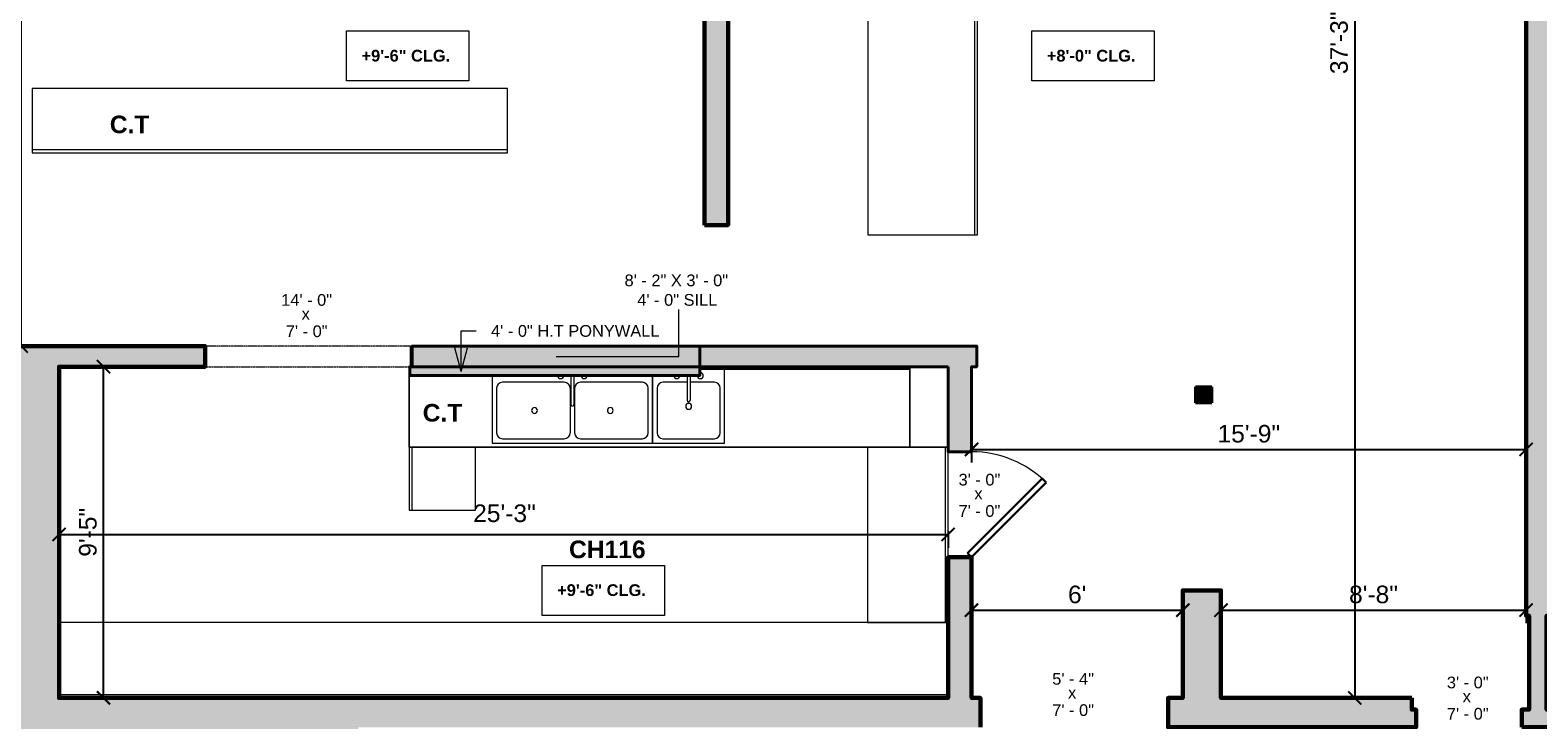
# Model space of a CAD drawing. Header units: inches. Extents: x -2078 to 109126, y -964 to 6385.
# Tile 127 of 137: x 21680 to 22194, y 3973 to 4209. Entities that reach past the tile are written whole.
import ezdxf

# ---------------------------------------------------------------- set-up
doc = ezdxf.new("R2010")
doc.units = ezdxf.units.IN
doc.header["$MEASUREMENT"] = 0
doc.linetypes.add('Overhead', pattern=[0.15625, 0.09375, -0.0625])
for name, color, linetype, lineweight in [('A-ANNO', 2, 'Continuous', 5), ('A-ANNO-DIMS', 1, 'Continuous', 9), ('A-CASE', 4, 'Continuous', 9), ('A-COLS', 3, 'Continuous', 9), ('A-DOOR', 1, 'Continuous', 18), ('A-FIXT', 150, 'Continuous', 9), ('A-WALL', 3, 'Continuous', 40)]:
    doc.layers.add(name, color=color, linetype=linetype, lineweight=lineweight)
doc.layers.add('A-HATCH', color=9, linetype='Continuous')
doc.styles.add('Arial_1', font='arial.ttf', dxfattribs={"height": 0.0625})
doc.styles.add('Arial_2', font='arial.ttf', dxfattribs={"height": 3})
doc.styles.add('Arial_B', font='arialbd.ttf', dxfattribs={"height": 4.5})
doc.styles.add('Arial_B_1', font='arialbd.ttf', dxfattribs={"height": 3})
doc.styles.add('JC', font='arial.ttf', dxfattribs={"height": 0.125})
doc.dimstyles.new('JC-DIMS', dxfattribs={"dimtxt": 0.125, "dimasz": 0.09375, "dimexe": 0.09375, "dimexo": 0.09375, "dimgap": 0.046875, "dimtad": 1, "dimdec": 1, "dimzin": 0, "dimdsep": 46, "dimlunit": 4, "dimtxsty": 'JC', "dimblk": 'ARCHTICK', "dimcen": 0.09, "dimclrd": 1, "dimclre": 1, "dimclrt": 256, "dimadec": 0, "dimazin": 0, "dimtfac": 1, "dimtdec": 1, "dimtofl": 0, "dimtmove": 1, "dimatfit": 3, "dimfxl": 1, "dimtolj": 1, "dimtzin": 0, "dimarcsym": 0})

# ---------------------------------------------------------------- blocks, each defined once
blk = doc.blocks.new('JC_OPENING DOOR - 14 X 7_-1714543-2nd Floor Plan')
at = {"linetype": 'Overhead'}
for p, q in [((34.68, 3.5), (-35.32, 3.5)), ((-35.32, -3.5), (34.68, -3.5))]:
    blk.add_line(p, q, dxfattribs=at)
for p, q in [((-35.32, 3.5), (-35.32, -3.5)), ((34.68, -3.5), (34.68, 3.5))]:
    blk.add_line(p, q)
blk = doc.blocks.new('JC_DOOR_SINGLE PANEL - SINGLE DOOR-1667140-2nd Floor Plan')
at = {"layer": 'A-DOOR', "lineweight": 30}
for p, q in [((-7.46, 29.46), (-8.87, 28.04)), ((-8.87, 28.04), (16.59, 2.59)), ((18, 4), (-7.46, 29.46)), ((16.59, 2.59), (18, 4))]:
    blk.add_line(p, q, dxfattribs=at)
at = {"layer": 'A-DOOR', "lineweight": 9}
blk.add_arc((18, 4), 36, 135, 180, dxfattribs=at)
blk = doc.blocks.new('JC_COLUMN SQUARE - COLUMN - SQUARE-1667097-2nd Floor Plan')
at = {"layer": 'A-COLS', "lineweight": 40}
for p, q in [((2.74, 2.73), (-2.74, 2.73)), ((-2.74, 2.73), (-2.74, -2.73)), ((2.74, -2.73), (2.74, 2.73)), ((-2.74, -2.73), (2.74, -2.73))]:
    blk.add_line(p, q, dxfattribs=at)
blk = doc.blocks.new('JC_COUNTERTOP - JC_COUNTERTOP-1704245-2nd Floor Plan')
at = {"layer": 'A-CASE'}
for p, q in [((-162.02, 0), (-162.02, -1)), ((0, 0), (-162.02, 0)), ((0, -1), (0, 0)), ((-162.02, -1), (0, -1)), ((-162.02, -1), (-162.02, -21.88)), ((0, -21.88), (0, -1)), ((-162.02, -21.88), (0, -21.88))]:
    blk.add_line(p, q, dxfattribs=at)
blk = doc.blocks.new('JC_COUNTERTOP - JC_COUNTERTOP-1704425-2nd Floor Plan')
at = {"layer": 'A-CASE'}
for p, q in [((-1, 27.61), (-170.6, 27.61)), ((-170.6, 27.61), (-170.6, 1)), ((-170.6, 1), (-170.6, 27.61)), ((-170.6, 27.61), (-156.18, 27.61)), ((-156.18, 27.61), (-22.58, 27.61)), ((-22.58, 27.61), (-1, 27.61)), ((-1, 27.61), (0, 27.61)), ((0, 1), (0, 27.61)), ((0, 27.61), (0, 1)), ((-99.07, 1), (-170.6, 1)), ((-170.6, 1), (-170.6, 0.17)), ((-170.6, 0.17), (-170.6, 1)), ((-170.6, 1), (-99.07, 1)), ((-170.6, 1), (-170.6, 0.17)), ((-170.6, 0.17), (-170.6, 1)), ((0, 1), (-0.17, 1)), ((-0.17, 1), (0, 1)), ((0, 0.17), (0, 1)), ((0, 1), (0, 0.17)), ((0, 0.17), (0, 1)), ((0, 1), (0, 0.17))]:
    blk.add_line(p, q, dxfattribs=at)
blk = doc.blocks.new('JC_COUNTERTOP - JC_COUNTERTOP-1704673-2nd Floor Plan')
at = {"layer": 'A-CASE'}
for p, q in [((0, 22.58), (-21.56, 22.58)), ((-21.56, 22.58), (-21.56, 1)), ((-21.56, 1), (-21.56, 22.58)), ((0, 1), (0, 22.58)), ((0, 1), (-21.56, 1)), ((-21.56, 1), (-21.56, 0)), ((-21.56, 0), (-21.56, 1)), ((0, 0), (0, 1)), ((-21.56, 0), (0, 0))]:
    blk.add_line(p, q, dxfattribs=at)
blk = doc.blocks.new('JC_COUNTERTOP - JC_COUNTERTOP-1704893-2nd Floor Plan')
at = {"layer": 'A-CASE'}
for p, q in [((-1, 25.75), (-303, 25.75)), ((0, 1), (-303, 1))]:
    blk.add_line(p, q, dxfattribs=at)
blk = doc.blocks.new('JC_COUNTERTOP - JC_COUNTERTOP-1705043-2nd Floor Plan')
at = {"layer": 'A-CASE'}
for p, q in [((-59.81, 0), (-59.81, -1)), ((-59.81, -1), (-59.81, 0)), ((-22.25, 0), (-58.25, 0)), ((0, -1), (0, 0)), ((-59.81, -1), (0, -1)), ((-59.81, -1), (-59.81, -27.49)), ((-59.81, -13.08), (-59.81, -1)), ((0, -27.49), (0, -1)), ((-59.81, -27.49), (-59.81, -13.08)), ((-59.81, -27.49), (0, -27.49))]:
    blk.add_line(p, q, dxfattribs=at)
blk = doc.blocks.new('JC_DOUBLE SINK - DOUBLE SINK-1705204-2nd Floor Plan')
at = {"layer": 'A-FIXT'}
for p, q in [((-26.73, 10.54), (-26.73, -12.53)), ((0.12, 10.46), (0.12, 0.59)), ((1.12, 10.46), (1.12, 0.59)), ((27.97, -12.53), (27.97, 10.54)), ((-25.23, 6.21), (-25.23, -9.03)), ((-2.13, 8.21), (-23.23, 8.21)), ((-0.13, 6.21), (-0.13, -9.03)), ((1.37, 6.21), (1.37, -9.03)), ((24.47, 8.21), (3.37, 8.21)), ((26.47, -9.03), (26.47, 6.21)), ((-26.73, -12.53), (27.97, -12.53)), ((-23.23, -11.03), (-2.13, -11.03)), ((3.37, -11.03), (24.47, -11.03))]:
    blk.add_line(p, q, dxfattribs=at)
for centre, radius, start, end in [((-3.38, 10.46), 1, 174.7891, 180), ((-3.38, 10.46), 1, 180, 0), ((-3.38, 10.46), 1, 360, 5.2109), ((0.62, 10.46), 0.5, 168.6541, 180), ((0.62, 10.46), 0.5, 360, 11.3459), ((4.62, 10.46), 1, 174.7891, 180), ((4.62, 10.46), 1, 180, 0), ((4.62, 10.46), 1, 360, 5.2109), ((-23.23, 6.21), 2, 90, 180), ((-2.13, 6.21), 2, 360, 90), ((3.37, 6.21), 2, 90, 180), ((24.47, 6.21), 2, 360, 90), ((0.62, 0.59), 0.5, 180, 360), ((-12.31, -1.41), 1, 0, 180), ((-12.31, -1.41), 1, 180, 360), ((13.54, -1.41), 1, 0, 180), ((13.54, -1.41), 1, 180, 360), ((-23.23, -9.03), 2, 180, 270), ((-2.13, -9.03), 2, 270, 0), ((3.37, -9.03), 2, 180, 270), ((24.47, -9.03), 2, 270, 0)]:
    blk.add_arc(centre, radius, start, end, dxfattribs=at)
blk = doc.blocks.new('JC_KITCHEN SINK - SINK-1705350-2nd Floor Plan')
at = {"layer": 'A-FIXT'}
for p, q in [((-11.66, 10.54), (-11.66, -12.53)), ((0.12, 10.46), (0.12, 2.09)), ((1.12, 10.46), (1.12, 2.09)), ((12.89, 12.71), (4.44, 12.71)), ((12.89, -12.53), (12.89, 12.71)), ((-10.16, 6.21), (-10.16, -9.03)), ((0.12, 8.21), (-8.16, 8.21)), ((9.39, 8.21), (1.12, 8.21)), ((11.39, -9.03), (11.39, 6.21)), ((-11.66, -12.53), (12.89, -12.53)), ((-8.16, -11.03), (9.39, -11.03))]:
    blk.add_line(p, q, dxfattribs=at)
for centre, radius, start, end in [((-3.38, 10.46), 1, 174.7891, 180), ((-3.38, 10.46), 1, 180, 0), ((-3.38, 10.46), 1, 360, 5.2109), ((0.62, 10.46), 0.5, 168.6541, 180), ((0.62, 10.46), 0.5, 360, 11.3459), ((4.62, 10.46), 1, 174.7891, 180), ((4.62, 10.46), 1, 180, 360), ((4.62, 10.46), 1, 360, 101.5557), ((-8.16, 6.21), 2, 90, 180), ((9.39, 6.21), 2, 360, 90), ((0.62, 0), 1, 360, 180), ((0.62, 0), 1, 180, 0), ((0.62, 2.09), 0.5, 180, 0), ((-8.16, -9.03), 2, 180, 270), ((9.39, -9.03), 2, 270, 0)]:
    blk.add_arc(centre, radius, start, end, dxfattribs=at)
blk = doc.blocks.new('JC_COUNTERTOP - JC_COUNTERTOP-1705802-2nd Floor Plan')
at = {"layer": 'A-CASE'}
for p, q in [((-204.87, 0), (-204.87, -1)), ((0, 0), (-204.87, 0)), ((0, -1), (0, 0)), ((-204.87, -1), (0, -1)), ((-204.87, -1), (-204.87, -37.4)), ((0, -37.4), (0, -1)), ((-204.87, -37.4), (0, -37.4))]:
    blk.add_line(p, q, dxfattribs=at)
blk = doc.blocks.new('_ArchTick')
at = {"color": 0, "linetype": 'ByBlock', "const_width": 0.15}
blk.add_lwpolyline([(-0.5, -0.5), (0.5, 0.5)], dxfattribs=at)
blk = doc.blocks.new('*D881')
at = {"layer": 'A-ANNO-DIMS', "color": 1, "lineweight": -2, "transparency": 16777216}
for p, q in [((21464.38, 4573.74), (21283.38, 4573.74)), ((21287.88, 4573.74), (21287.88, 3715.74)), ((21685.38, 3715.74), (21283.38, 3715.74))]:
    blk.add_line(p, q, dxfattribs=at)
at = {"layer": 'Defpoints', "color": 0, "transparency": 16777216}
for p in [(21468.88, 4573.74), (21287.88, 3715.74), (21689.88, 3715.74)]:
    blk.add_point(p, dxfattribs=at)
at = {"layer": 'A-ANNO-DIMS', "color": 1, "lineweight": -2, "transparency": 16777216, "xscale": 4.5, "yscale": 4.5, "zscale": 4.5}
for p, rotation in [((21287.88, 4573.74), 90), ((21287.88, 3715.74), 270)]:
    blk.add_blockref('_ArchTick', p, dxfattribs=dict(at, rotation=rotation))
at = {"layer": 'A-ANNO-DIMS', "transparency": 16777216, "insert": (21282.57, 4144.74), "char_height": 6, "width": 0.4874, "attachment_point": 5, "rotation": 90, "style": 'JC'}
blk.add_mtext('\\A1;71\'-6"', dxfattribs=at)
blk = doc.blocks.new('*D933')
at = {"layer": 'A-ANNO-DIMS', "color": 1, "lineweight": -2, "transparency": 16777216}
for p, q in [((21675.84, 4284.74), (21681.49, 4284.74)), ((21676.99, 4100.74), (21676.99, 4284.74)), ((21675.84, 4100.74), (21681.49, 4100.74))]:
    blk.add_line(p, q, dxfattribs=at)
at = {"layer": 'Defpoints', "color": 0, "transparency": 16777216}
for p in [(21671.34, 4284.74), (21676.99, 4284.74), (21671.34, 4100.74)]:
    blk.add_point(p, dxfattribs=at)
at = {"layer": 'A-ANNO-DIMS', "color": 1, "lineweight": -2, "transparency": 16777216, "xscale": 4.5, "yscale": 4.5, "zscale": 4.5}
for p, rotation in [((21676.99, 4284.74), 90), ((21676.99, 4100.74), 270)]:
    blk.add_blockref('_ArchTick', p, dxfattribs=dict(at, rotation=rotation))
at = {"layer": 'A-ANNO-DIMS', "transparency": 16777216, "insert": (21671.68, 4192.74), "char_height": 6, "width": 0.4874, "attachment_point": 5, "rotation": 90, "style": 'JC'}
blk.add_mtext('\\A1;15\'-4"', dxfattribs=at)
blk = doc.blocks.new('*D935')
at = {"layer": 'A-ANNO-DIMS', "color": 1, "lineweight": -2, "transparency": 16777216}
for p, q in [((21703.87, 4093.74), (21709.53, 4093.74)), ((21705.03, 3980.74), (21705.03, 4093.74)), ((21703.87, 3980.74), (21709.53, 3980.74))]:
    blk.add_line(p, q, dxfattribs=at)
at = {"layer": 'Defpoints', "color": 0, "transparency": 16777216}
for p in [(21699.37, 4093.74), (21705.03, 4093.74), (21699.37, 3980.74)]:
    blk.add_point(p, dxfattribs=at)
at = {"layer": 'A-ANNO-DIMS', "color": 1, "lineweight": -2, "transparency": 16777216, "xscale": 4.5, "yscale": 4.5, "zscale": 4.5}
for p, rotation in [((21705.03, 4093.74), 90), ((21705.03, 3980.74), 270)]:
    blk.add_blockref('_ArchTick', p, dxfattribs=dict(at, rotation=rotation))
at = {"layer": 'A-ANNO-DIMS', "transparency": 16777216, "insert": (21699.72, 4037.24), "char_height": 6, "width": 0.4008, "attachment_point": 5, "rotation": 90, "style": 'JC'}
blk.add_mtext('\\A1;9\'-5"', dxfattribs=at)
blk = doc.blocks.new('*D941')
at = {"layer": 'A-ANNO-DIMS', "color": 1, "lineweight": -2, "transparency": 16777216}
for p, q in [((21689.88, 4037.64), (21689.88, 4031.98)), ((21689.88, 4036.48), (21992.88, 4036.48)), ((21992.88, 4037.64), (21992.88, 4031.98))]:
    blk.add_line(p, q, dxfattribs=at)
at = {"layer": 'Defpoints', "color": 0, "transparency": 16777216}
for p in [(21689.88, 4042.14), (21992.88, 4042.14), (21992.88, 4036.48)]:
    blk.add_point(p, dxfattribs=at)
at = {"layer": 'A-ANNO-DIMS', "color": 1, "lineweight": -2, "transparency": 16777216, "xscale": 4.5, "yscale": 4.5, "zscale": 4.5, "rotation": 180}
blk.add_blockref('_ArchTick', (21689.88, 4036.48), dxfattribs=at)
at = {"layer": 'A-ANNO-DIMS', "color": 1, "lineweight": -2, "transparency": 16777216, "xscale": 4.5, "yscale": 4.5, "zscale": 4.5}
blk.add_blockref('_ArchTick', (21992.88, 4036.48), dxfattribs=at)
at = {"layer": 'A-ANNO-DIMS', "transparency": 16777216, "insert": (21831.02, 4046.73), "char_height": 6, "width": 0.4874, "attachment_point": 1, "line_spacing_factor": 0.941778, "style": 'JC'}
blk.add_mtext('\\A1;25\'-3"', dxfattribs=at)
blk = doc.blocks.new('*D959')
at = {"layer": 'A-ANNO-DIMS', "color": 1, "lineweight": -2, "transparency": 16777216}
for p, q in [((22000.88, 4066.68), (22000.88, 4061.02)), ((22000.88, 4065.52), (22189.88, 4065.52)), ((22189.88, 4066.68), (22189.88, 4061.02))]:
    blk.add_line(p, q, dxfattribs=at)
at = {"layer": 'Defpoints', "color": 0, "transparency": 16777216}
for p in [(22000.88, 4071.18), (22189.88, 4071.18), (22189.88, 4065.52)]:
    blk.add_point(p, dxfattribs=at)
at = {"layer": 'A-ANNO-DIMS', "color": 1, "lineweight": -2, "transparency": 16777216, "xscale": 4.5, "yscale": 4.5, "zscale": 4.5, "rotation": 180}
blk.add_blockref('_ArchTick', (22000.88, 4065.52), dxfattribs=at)
at = {"layer": 'A-ANNO-DIMS', "color": 1, "lineweight": -2, "transparency": 16777216, "xscale": 4.5, "yscale": 4.5, "zscale": 4.5}
blk.add_blockref('_ArchTick', (22189.88, 4065.52), dxfattribs=at)
at = {"layer": 'A-ANNO-DIMS', "transparency": 16777216, "insert": (22095.38, 4070.83), "char_height": 6, "width": 0.4874, "attachment_point": 5, "style": 'JC'}
blk.add_mtext('\\A1;15\'-9"', dxfattribs=at)
blk = doc.blocks.new('*D1057')
at = {"layer": 'A-ANNO-DIMS', "color": 1, "lineweight": -2, "transparency": 16777216}
for p, q in [((22132.64, 4427.74), (22126.98, 4427.74)), ((22131.48, 4427.74), (22131.48, 3980.74)), ((22132.64, 3980.74), (22126.98, 3980.74))]:
    blk.add_line(p, q, dxfattribs=at)
at = {"layer": 'Defpoints', "color": 0, "transparency": 16777216}
for p in [(22137.14, 4427.74), (22131.48, 3980.74), (22137.14, 3980.74)]:
    blk.add_point(p, dxfattribs=at)
at = {"layer": 'A-ANNO-DIMS', "color": 1, "lineweight": -2, "transparency": 16777216, "xscale": 4.5, "yscale": 4.5, "zscale": 4.5}
for p, rotation in [((22131.48, 4427.74), 90), ((22131.48, 3980.74), 270)]:
    blk.add_blockref('_ArchTick', p, dxfattribs=dict(at, rotation=rotation))
at = {"layer": 'A-ANNO-DIMS', "transparency": 16777216, "insert": (22126.16, 4204.24), "char_height": 6, "width": 0.4874, "attachment_point": 5, "rotation": 90, "style": 'JC'}
blk.add_mtext('\\A1;37\'-3"', dxfattribs=at)
blk = doc.blocks.new('*D1061')
at = {"layer": 'A-ANNO-DIMS', "color": 1, "lineweight": -2, "transparency": 16777216}
for p, q in [((22085.88, 4011.84), (22085.88, 4006.18)), ((22085.88, 4010.68), (22189.88, 4010.68)), ((22189.88, 4011.84), (22189.88, 4006.18))]:
    blk.add_line(p, q, dxfattribs=at)
at = {"layer": 'Defpoints', "color": 0, "transparency": 16777216}
for p in [(22085.88, 4016.34), (22189.88, 4016.34), (22189.88, 4010.68)]:
    blk.add_point(p, dxfattribs=at)
at = {"layer": 'A-ANNO-DIMS', "color": 1, "lineweight": -2, "transparency": 16777216, "xscale": 4.5, "yscale": 4.5, "zscale": 4.5, "rotation": 180}
blk.add_blockref('_ArchTick', (22085.88, 4010.68), dxfattribs=at)
at = {"layer": 'A-ANNO-DIMS', "color": 1, "lineweight": -2, "transparency": 16777216, "xscale": 4.5, "yscale": 4.5, "zscale": 4.5}
blk.add_blockref('_ArchTick', (22189.88, 4010.68), dxfattribs=at)
at = {"layer": 'A-ANNO-DIMS', "transparency": 16777216, "insert": (22137.88, 4016), "char_height": 6, "width": 0.4008, "attachment_point": 5, "style": 'JC'}
blk.add_mtext('\\A1;8\'-8"', dxfattribs=at)
blk = doc.blocks.new('*D1063')
at = {"layer": 'A-ANNO-DIMS', "color": 1, "lineweight": -2, "transparency": 16777216}
for p, q in [((22000.88, 4011.84), (22000.88, 4006.18)), ((22000.88, 4010.68), (22072.88, 4010.68)), ((22072.88, 4011.84), (22072.88, 4006.18))]:
    blk.add_line(p, q, dxfattribs=at)
at = {"layer": 'Defpoints', "color": 0, "transparency": 16777216}
for p in [(22000.88, 4016.34), (22072.88, 4016.34), (22072.88, 4010.68)]:
    blk.add_point(p, dxfattribs=at)
at = {"layer": 'A-ANNO-DIMS', "color": 1, "lineweight": -2, "transparency": 16777216, "xscale": 4.5, "yscale": 4.5, "zscale": 4.5, "rotation": 180}
blk.add_blockref('_ArchTick', (22000.88, 4010.68), dxfattribs=at)
at = {"layer": 'A-ANNO-DIMS', "color": 1, "lineweight": -2, "transparency": 16777216, "xscale": 4.5, "yscale": 4.5, "zscale": 4.5}
blk.add_blockref('_ArchTick', (22072.88, 4010.68), dxfattribs=at)
at = {"layer": 'A-ANNO-DIMS', "transparency": 16777216, "insert": (22036.88, 4016), "char_height": 6, "width": 0.4008, "attachment_point": 5, "style": 'JC'}
blk.add_mtext("\\A1;6'", dxfattribs=at)
blk = doc.blocks.new('JC- existing door Tag_quad - JC- existing door Tag_quad-839775-2nd Floor Plan')
at = {"layer": 'A-ANNO', "insert": (-0.0234, 0.0378), "char_height": 0.0625, "width": 0.0505, "attachment_point": 1, "style": 'Arial_1', "bg_fill": 3, "box_fill_scale": 1.25, "bg_fill_color": 256, "bg_fill_true_color": 13158600, "bg_fill_transparency": 0}
blk.add_mtext('x', dxfattribs=at)

msp = doc.modelspace()

# ---------------------------------------------------------------- hatches: boundary and pattern name
at = {"layer": 'A-HATCH'}
h = msp.add_hatch(color=256, dxfattribs=at)
h.dxf.hatch_style = 1
h.paths.add_polyline_path([(22085.881, 4616.348), (22072.881, 4616.348), (22072.881, 4545.348), (22085.881, 4545.348)])
h.paths.add_polyline_path([(22325.881, 4616.348), (22312.881, 4616.348), (22312.881, 4525.348), (22315.038, 4525.348), (22315.038, 4406.741), (22273.96, 4406.741), (22273.96, 4401.741), (22322.038, 4401.741), (22322.038, 4406.741), (22320.038, 4406.741), (22320.038, 4525.348), (22325.881, 4525.348)])
h.paths.add_polyline_path([(22565.881, 4616.348), (22552.881, 4616.348), (22552.881, 4525.693), (22560.881, 4525.693), (22560.881, 4406.741), (22547.46, 4406.741), (22547.46, 4401.741), (22570.881, 4401.741), (22570.881, 4406.741), (22565.881, 4406.741)])
h.paths.add_polyline_path([(22441.881, 4567.741), (22436.881, 4567.741), (22436.881, 4406.741), (22416.46, 4406.741), (22416.46, 4401.741), (22448.038, 4401.741), (22448.038, 4406.741), (22441.881, 4406.741)])
h.paths.add_polyline_path([(22686.881, 4567.741), (22681.881, 4567.741), (22681.881, 4406.741), (22667.881, 4406.741), (22667.881, 4401.741), (22686.881, 4401.741)])
h.paths.add_polyline_path([(22619.881, 4406.741), (22606.881, 4406.741), (22606.881, 4401.741), (22619.881, 4401.741)])
h.paths.add_polyline_path([(22804.881, 4616.193), (22792.881, 4616.193), (22792.881, 4526.741), (22804.881, 4526.741)])
h.paths.add_polyline_path([(23044.881, 4616.193), (23032.881, 4616.193), (23032.881, 4525.693), (23044.881, 4525.693)])
h.paths.add_polyline_path([(23285.875, 4616.193), (23272.875, 4616.193), (23272.875, 4524.741), (23278.875, 4524.741), (23278.875, 4525.693), (23284.875, 4525.693), (23284.875, 4532.241), (23285.875, 4532.241), (23285.875, 4563.741), (23409.875, 4563.741), (23409.875, 4533.741), (23375.591, 4533.741), (23375.591, 4524.717), (23381.591, 4524.717), (23381.591, 4525.741), (23421.875, 4525.741), (23421.875, 4616.193), (23409.875, 4616.193), (23409.875, 4573.741), (23285.875, 4573.741)])
h.paths.add_polyline_path([(23419.875, 4441.741), (23422.162, 4441.741), (23422.162, 4451.741), (23381.591, 4451.741), (23381.591, 4452.717), (23375.591, 4452.717), (23375.591, 4451.741), (23375.162, 4451.741), (23375.162, 4449.741), (23278.875, 4449.741), (23278.875, 4452.741), (23272.875, 4452.741), (23272.875, 4449.741), (23270.76, 4449.741), (23270.76, 4429.741), (23274.76, 4429.741), (23274.76, 4424.82), (23279.76, 4424.82), (23279.76, 4441.741), (23409.875, 4441.741), (23409.875, 4338.285), (23337.125, 4338.285), (23337.125, 4336.741), (23279.76, 4336.741), (23279.76, 4341.241), (23274.76, 4341.241), (23274.76, 4324.741), (23279.76, 4324.741), (23279.76, 4330.741), (23337.125, 4330.741), (23337.125, 4329.285), (23409.875, 4329.285), (23409.875, 4223.741), (23279.76, 4223.741), (23279.76, 4235.241), (23274.76, 4235.241), (23274.76, 4214.741), (23279.76, 4214.741), (23279.76, 4217.741), (23410.875, 4217.741), (23410.875, 4099.741), (23279.76, 4099.741), (23279.76, 4127.241), (23274.76, 4127.241), (23274.76, 4113.741), (23269.76, 4113.741), (23269.76, 4097.741), (23244.875, 4097.741), (23244.875, 4092.741), (23410.875, 4092.741), (23410.875, 3999.741), (23285.875, 3999.741), (23285.875, 4016.741), (23273.875, 4016.741), (23273.875, 3980.741), (23201.875, 3980.741), (23201.875, 3970.741), (23222.875, 3970.741), (23222.875, 3950.741), (23228.875, 3950.741), (23228.875, 3970.741), (23285.875, 3970.741), (23285.875, 3993.741), (23410.875, 3993.741), (23410.875, 3874.741), (23228.875, 3874.741), (23228.875, 3914.741), (23222.875, 3914.741), (23222.875, 3874.741), (23208.695, 3874.741), (23208.695, 3866.741), (23410.875, 3866.741), (23410.875, 3830.741), (23425.88, 3830.741), (23425.88, 3765.442), (23351.538, 3765.442), (23351.538, 3806.796), (23279.538, 3806.796), (23279.538, 3771.442), (23147.149, 3771.442), (23147.149, 3660.599), (23153.149, 3660.599), (23153.149, 3765.442), (23285.538, 3765.442), (23285.538, 3800.796), (23345.538, 3800.796), (23345.538, 3759.442), (23431.88, 3759.442), (23431.88, 3836.741), (23419.875, 3836.741), (23419.875, 4231.242), (23584.881, 4231.242), (23584.881, 4241.242), (23419.875, 4241.242), (23419.875, 4341.704)])
h.paths.add_polyline_path([(23279.76, 4288.741), (23274.76, 4288.741), (23274.76, 4283.241), (23279.76, 4283.241)], flags=17)
h.paths.add_polyline_path([(23279.76, 4388.82), (23274.76, 4388.82), (23274.76, 4377.241), (23279.76, 4377.241)], flags=17)
h.paths.add_polyline_path([(23196.875, 4097.741), (23187.37, 4097.741), (23182.992, 4092.335), (23187.655, 4088.559), (23191.042, 4092.741), (23196.875, 4092.741)], flags=17)
h.paths.add_polyline_path([(23164.999, 4060.582), (23160.337, 4064.358), (23157.875, 4061.318), (23157.875, 4049.741), (23163.875, 4049.741), (23163.875, 4059.193)], flags=17)
h.paths.add_polyline_path([(23163.875, 4013.741), (23157.875, 4013.741), (23157.875, 3980.741), (23155.875, 3980.741), (23155.875, 3970.741), (23165.875, 3970.741), (23165.875, 3980.741), (23163.875, 3980.741)], flags=17)
h.paths.add_polyline_path([(22152.381, 3976.741), (22150.881, 3976.741), (22150.881, 3980.741), (22085.881, 3980.741), (22085.881, 4017.381), (22072.881, 4017.381), (22072.881, 3980.741), (22067.881, 3980.741), (22067.881, 3970.741), (22152.381, 3970.741)])
h.paths.add_polyline_path([(22197.881, 4334.741), (22189.881, 4334.741), (22189.881, 4008.741), (22190.881, 4008.741), (22190.881, 3976.741), (22188.381, 3976.741), (22188.381, 3970.741), (22198.381, 3970.741), (22198.381, 3976.741), (22196.881, 3976.741), (22196.881, 4008.741), (22197.881, 4008.741)])
at = {"layer": 'A-HATCH', "true_color": 0xffffff}
h = msp.add_hatch(color=7, dxfattribs=at)
h.dxf.hatch_style = 1
h.paths.add_polyline_path([(21908.277, 4100.741), (21810.277, 4100.741), (21810.277, 4093.741), (21908.277, 4093.741)])
at = {"layer": 'A-HATCH'}
h = msp.add_hatch(color=256, dxfattribs=at)
h.dxf.hatch_style = 1
h.paths.add_polyline_path([(22082.734, 4086.914), (22077.263, 4086.914), (22077.263, 4081.461), (22082.734, 4081.461)])

# ---------------------------------------------------------------- linework, layer by layer
at = {"layer": 'A-ANNO'}
for p, q in [((21901.123, 4097.241), (21901.123, 4113.193)), ((21826.935, 4105.941), (21831.995, 4105.941)), ((21826.935, 4092.116), (21826.935, 4105.941)), ((21826.935, 4092.116), (21824.791, 4100.116)), ((21826.935, 4092.116), (21829.078, 4100.116)), ((21859.277, 4097.241), (21901.123, 4097.241))]:
    msp.add_line(p, q, dxfattribs=at)
at = {"layer": 'A-ANNO', "flags": 128}
for points in [[(21787.85, 4208.285), (21829.586, 4208.285), (21829.586, 4191.217), (21787.85, 4191.217)], [(22021.412, 4208.285), (22063.148, 4208.285), (22063.148, 4191.217), (22021.412, 4191.217)], [(21854.532, 4025.95), (21896.268, 4025.95), (21896.268, 4008.882), (21854.532, 4008.882)]]:
    msp.add_lwpolyline(points, close=True, dxfattribs=at)
at = {"layer": 'A-WALL', "lineweight": 60}
for points in [[(21909.881, 4142.049), (21917.881, 4142.049), (21917.881, 4340.478), (21909.881, 4340.478)], [(22188.381, 3970.741), (22198.381, 3970.741), (22198.381, 3976.741), (22196.881, 3976.741), (22196.881, 4008.741), (22197.881, 4008.741), (22197.881, 4334.741), (22189.881, 4334.741), (22189.881, 4008.741), (22190.881, 4008.741), (22190.881, 3976.741), (22188.381, 3976.741)], [(22150.881, 3980.741), (22085.881, 3980.741), (22085.881, 4017.381), (22072.881, 4017.381), (22072.881, 3980.741), (22067.881, 3980.741), (22067.881, 3970.741), (22152.381, 3970.741), (22152.381, 3976.741), (22150.881, 3976.741)]]:
    msp.add_lwpolyline(points, close=True, dxfattribs=at)
at = {"layer": 'A-WALL'}
for points in [[(21992.881, 4093.741), (21908.277, 4093.741), (21908.277, 4090.741), (21809.381, 4090.741), (21809.381, 4093.741), (21810.277, 4093.741), (21810.277, 4100.741), (21908.277, 4100.741), (22002.631, 4100.741), (22002.631, 4093.741), (22000.881, 4093.741), (22000.881, 4064.741), (21992.881, 4064.741)], [(21908.277, 4093.741), (21908.277, 4100.741), (21810.277, 4100.741), (21810.277, 4093.741)]]:
    msp.add_lwpolyline(points, close=True, dxfattribs=at)

# ---------------------------------------------------------------- block references
at = {"layer": 'A-ANNO', "xscale": 64, "yscale": 64, "zscale": 64}
for p in [(21774.049, 4111.366), (22035.258, 3982.106)]:
    msp.add_blockref('JC- existing door Tag_quad - JC- existing door Tag_quad-839775-2nd Floor Plan', p, dxfattribs=at)
at = {"layer": 'A-CASE'}
for name, p, rotation in [('JC_COUNTERTOP - JC_COUNTERTOP-1705802-2nd Floor Plan', (22002.881, 4138.741), 269.9999999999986), ('JC_COUNTERTOP - JC_COUNTERTOP-1704245-2nd Floor Plan', (21680.693, 4166.741), 180), ('JC_COUNTERTOP - JC_COUNTERTOP-1704425-2nd Floor Plan', (21809.21, 4093.91), 180), ('JC_COUNTERTOP - JC_COUNTERTOP-1704673-2nd Floor Plan', (21809.21, 4044.741), 269.999999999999), ('JC_COUNTERTOP - JC_COUNTERTOP-1705043-2nd Floor Plan', (21992.881, 4006.49), 269.9999999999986)]:
    msp.add_blockref(name, p, dxfattribs=dict(at, rotation=rotation))
msp.add_blockref('JC_COUNTERTOP - JC_COUNTERTOP-1704893-2nd Floor Plan', (21992.881, 3980.741), dxfattribs=at)
at = {"layer": 'A-COLS'}
msp.add_blockref('JC_COLUMN SQUARE - COLUMN - SQUARE-1667097-2nd Floor Plan', (22079.999, 4084.188), dxfattribs=at)
at = {"layer": 'A-DOOR'}
msp.add_blockref('JC_OPENING DOOR - 14 X 7_-1714543-2nd Floor Plan', (21774.995, 4097.241), dxfattribs=at)
at = {"layer": 'A-DOOR', "rotation": 269.9999999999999}
msp.add_blockref('JC_DOOR_SINGLE PANEL - SINGLE DOOR-1667140-2nd Floor Plan', (21996.881, 4046.741), dxfattribs=at)
at = {"layer": 'A-FIXT'}
for name, p in [('JC_DOUBLE SINK - DOUBLE SINK-1705204-2nd Floor Plan', (21864.215, 4080.198)), ('JC_KITCHEN SINK - SINK-1705350-2nd Floor Plan', (21903.841, 4080.198))]:
    msp.add_blockref(name, p, dxfattribs=at)

# ---------------------------------------------------------------- texts
at = {"layer": 'A-ANNO', "attachment_point": 1}
for s, insert, char_height, width, style in [('+9\'-6" CLG.', (21792.97, 4201.832), 4, 37.976, 'Arial_B_1'), ('+8\'-0" CLG.', (22026.532, 4201.832), 4, 37.976, 'Arial_B_1'), ('C.T', (21707.168, 4179.389), 6, 16.766, 'Arial_B'), ('8\' - 2" X 3\' - 0"', (21882.615, 4125.189), 4, 44.642, 'Arial_2'), ('4\' - 0" SILL', (21886.949, 4118.522), 4, 34.138, 'Arial_2'), ('4\' - 0" H.T PONYWALL', (21837.115, 4107.941), 4, 72.72, 'Arial_2'), ('C.T', (21813.818, 4081.01), 6, 16.766, 'Arial_B'), ('CH116', (21863.693, 4034.416), 6, 108.676, 'Arial_B'), ('+9\'-6" CLG.', (21859.652, 4019.497), 4, 37.976, 'Arial_B_1')]:
    msp.add_mtext(s, dxfattribs=dict(at, insert=insert, char_height=char_height, width=width, style=style))

# ---------------------------------------------------------------- dimensions: what is measured, and where the dimension line sits
at = {"layer": 'A-ANNO-DIMS'}
for base, p1, p2, picture, middle in [((21287.883, 3715.741), (21468.881, 4573.741), (21689.881, 3715.741), '*D881', (21282.569, 4144.741)), ((22131.479, 3980.741), (22137.136, 4427.741), (22137.136, 3980.741), '*D1057', (22126.164, 4204.241)), ((21676.993, 4284.741), (21671.336, 4100.741), (21671.336, 4284.741), '*D933', (21671.68, 4192.741)), ((21705.03, 4093.741), (21699.373, 3980.741), (21699.373, 4093.741), '*D935', (21699.717, 4037.241))]:
    dim = msp.add_linear_dim(base=base, p1=p1, p2=p2, angle=90, dimstyle='JC-DIMS', dxfattribs=at)
    dim.commit()
    dim.dimension.update_dxf_attribs({"geometry": picture, "text_midpoint": middle})
for base, p1, p2, picture, middle in [((22189.881, 4065.521), (22000.881, 4071.178), (22189.881, 4071.178), '*D959', (22095.381, 4070.834)), ((22072.881, 4010.682), (22000.881, 4016.339), (22072.881, 4016.339), '*D1063', (22036.881, 4015.996)), ((22189.881, 4010.682), (22085.881, 4016.339), (22189.881, 4016.339), '*D1061', (22137.881, 4015.996))]:
    dim = msp.add_linear_dim(base=base, p1=p1, p2=p2, dimstyle='JC-DIMS', dxfattribs=at)
    dim.commit()
    dim.dimension.update_dxf_attribs({"geometry": picture, "text_midpoint": middle})
dim = msp.add_linear_dim(base=(21992.881, 4036.479), p1=(21689.881, 4042.136), p2=(21992.881, 4042.136), dimstyle='JC-DIMS', dxfattribs=at)
dim.commit()
dim.dimension.update_dxf_attribs({"geometry": '*D941', "text_midpoint": (21841.381, 4036.479), "dimtype": 160})

# ---------------------------------------------------------------- next in the draw order: block references
at = {"layer": 'A-ANNO', "xscale": 64, "yscale": 64, "zscale": 64}
for p in [(22003.33, 4050.046), (22169.758, 3980.859)]:
    msp.add_blockref('JC- existing door Tag_quad - JC- existing door Tag_quad-839775-2nd Floor Plan', p, dxfattribs=at)

# ---------------------------------------------------------------- next in the draw order: texts
at = {"layer": 'A-ANNO', "char_height": 4, "attachment_point": 1, "style": 'Arial_2'}
for s, insert, width in [('14\' - 0"', (21765.589, 4118.503), 21.816), ('7\' - 0"', (21767.164, 4107.821), 17.978), ('5\' - 4"', (22028.373, 3989.244), 17.978), ('7\' - 0"', (22028.373, 3978.562), 17.978)]:
    msp.add_mtext(s, dxfattribs=dict(at, insert=insert, width=width))

# ---------------------------------------------------------------- next in the draw order: hatches: boundary and pattern name
at = {"layer": 'A-HATCH'}
h = msp.add_hatch(color=256, dxfattribs=at)
h.dxf.hatch_style = 1
h.paths.add_polyline_path([(21846.881, 4615.741), (21833.881, 4615.741), (21833.881, 4573.741), (21606.881, 4573.741), (21606.881, 4615.848), (21593.881, 4615.848), (21593.881, 4573.741), (21468.881, 4573.741), (21468.881, 4615.741), (21455.881, 4615.741), (21455.881, 4344.741), (21457.881, 4344.741), (21457.881, 3948.741), (21456.881, 3948.741), (21456.881, 3872.241), (21468.881, 3872.241), (21468.881, 3877.741), (21482.881, 3877.741), (21482.881, 3846.741), (21492.881, 3846.741), (21492.881, 3882.741), (21578.881, 3882.741), (21578.881, 3913.741), (21573.881, 3913.741), (21573.881, 3888.741), (21482.881, 3888.741), (21482.881, 3890.741), (21468.881, 3890.741), (21468.881, 3948.741), (21573.881, 3948.741), (21573.881, 3945.741), (21578.881, 3945.741), (21578.881, 4056.741), (21572.881, 4056.741), (21572.881, 4056.053), (21572.881, 3954.741), (21467.881, 3954.741), (21467.881, 4132.741), (21572.881, 4132.741), (21572.881, 4092.741), (21578.881, 4092.741), (21578.881, 4220.241), (21568.881, 4220.241), (21568.881, 4218.741), (21513.881, 4218.741), (21513.881, 4213.741), (21572.881, 4213.741), (21572.881, 4138.741), (21468.881, 4138.741), (21468.881, 4213.741), (21477.881, 4213.741), (21477.881, 4218.741), (21468.881, 4218.741), (21468.881, 4287.741), (21568.881, 4287.741), (21568.881, 4250.241), (21578.881, 4250.241), (21578.881, 4310.741), (21572.881, 4310.741), (21572.881, 4297.741), (21468.881, 4297.741), (21468.881, 4344.103), (21472.923, 4344.103), (21472.923, 4356.404), (21468.881, 4356.404), (21468.881, 4381.741), (21572.881, 4381.741), (21572.881, 4379.741), (21578.881, 4379.741), (21578.881, 4381.741), (21611.375, 4381.741), (21611.375, 4388.741), (21613.881, 4388.741), (21613.881, 4394.741), (21468.881, 4394.741), (21468.881, 4481.741), (21606.881, 4481.741), (21606.881, 4501.741), (21586.881, 4501.741), (21586.881, 4491.741), (21468.881, 4491.741), (21468.881, 4563.741), (21586.881, 4563.741), (21586.881, 4545.741), (21606.881, 4545.741), (21606.881, 4563.741), (21675.881, 4563.741), (21675.881, 4539.991), (21681.881, 4539.991), (21681.881, 4563.741), (21778.881, 4563.741), (21778.881, 4535.741), (21784.881, 4535.741), (21784.881, 4554.515), (21833.881, 4554.515), (21833.881, 4480.741), (21784.881, 4480.741), (21784.881, 4507.741), (21778.881, 4507.741), (21778.881, 4480.741), (21681.881, 4480.741), (21681.881, 4507.991), (21675.881, 4507.991), (21675.881, 4459.241), (21681.881, 4459.241), (21681.881, 4470.741), (21778.881, 4470.741), (21778.881, 4459.741), (21784.881, 4459.741), (21784.881, 4470.741), (21833.881, 4470.741), (21833.881, 4397.741), (21784.881, 4397.741), (21784.881, 4431.741), (21778.881, 4431.741), (21778.881, 4427.741), (21744.283, 4427.741), (21744.283, 4397.741), (21681.881, 4397.741), (21681.881, 4427.241), (21675.881, 4427.241), (21675.881, 4397.741), (21674.761, 4397.741), (21674.761, 4394.741), (21673.881, 4394.741), (21673.881, 4388.741), (21674.761, 4388.741), (21674.761, 4381.741), (21847.381, 4381.741), (21847.381, 4387.741), (21846.881, 4387.741)])
h.paths.add_polyline_path([(21850.031, 4290.741), (21650.031, 4290.741), (21650.031, 4284.741), (21850.031, 4284.741)])
h.paths.add_polyline_path([(21578.881, 4349.741), (21572.881, 4349.741), (21572.881, 4340.741), (21578.881, 4340.741)], flags=17)
h.paths.add_polyline_path([(22197.881, 4567.741), (22189.881, 4567.741), (22189.881, 4441.741), (21886.881, 4441.741), (21886.881, 4387.741), (21883.381, 4387.741), (21883.381, 4381.741), (21916.381, 4381.741), (21916.381, 4387.741), (21892.881, 4387.741), (21892.881, 4427.741), (21968.881, 4427.741), (21968.881, 4387.741), (21948.381, 4387.741), (21948.381, 4381.741), (21974.881, 4381.741), (21974.881, 4427.741), (22189.881, 4427.741), (22189.881, 4370.741), (22197.881, 4370.741), (22197.881, 4401.741), (22237.96, 4401.741), (22237.96, 4406.741), (22197.881, 4406.741)])
h.paths.add_polyline_path([(21917.881, 4340.478), (21909.881, 4340.478), (21909.881, 4142.049), (21917.881, 4142.049)])
h.paths.add_polyline_path([(22002.631, 4100.741), (21908.277, 4100.741), (21810.277, 4100.741), (21810.277, 4093.741), (21809.381, 4093.741), (21809.381, 4090.741), (21908.277, 4090.741), (21908.277, 4093.741), (21992.881, 4093.741), (21992.881, 4064.741), (22000.881, 4064.741), (22000.881, 4093.741), (22002.631, 4093.741)])
h = msp.add_hatch(color=256, dxfattribs=at)
h.dxf.hatch_style = 1
h.paths.add_polyline_path([(22001.881, 3865.741), (22044.631, 3865.741), (22044.631, 3874.741), (22001.881, 3874.741), (22001.881, 3894.741), (21966.381, 3894.741), (21966.381, 3888.741), (21989.881, 3888.741), (21989.881, 3811.57), (21968.881, 3811.57), (21968.881, 3802.57), (21989.881, 3802.57), (21989.881, 3727.741), (21846.881, 3727.741), (21846.881, 3787.411), (21922.881, 3787.411), (21922.881, 3802.57), (21926.881, 3802.57), (21926.881, 3811.57), (21922.881, 3811.57), (21922.881, 3888.741), (21930.381, 3888.741), (21930.381, 3894.741), (21922.881, 3894.741), (21922.881, 3907.411), (21913.881, 3907.411), (21913.881, 3808.411), (21846.881, 3808.411), (21846.881, 3814.79), (21846.881, 3928.264), (21833.881, 3928.264), (21833.881, 3891.741), (21791.881, 3891.741), (21791.881, 3895.741), (21785.881, 3895.741), (21785.881, 3885.741), (21825.881, 3885.741), (21825.881, 3727.741), (21825.881, 3715.741), (21834.381, 3715.741), (21834.881, 3715.741), (21834.881, 3680.481), (21846.881, 3680.481), (21846.881, 3715.741), (21989.881, 3715.741), (21989.881, 3680.481), (22001.881, 3680.481)])
h.paths.add_polyline_path([(21689.881, 3757.241), (21743.129, 3757.241), (21743.129, 3755.741), (21745.129, 3755.741), (21745.129, 3763.491), (21743.129, 3763.491), (21743.129, 3759.241), (21689.881, 3759.241), (21689.881, 3790.741), (21743.129, 3790.741), (21743.129, 3787.491), (21745.129, 3787.491), (21745.129, 3794.491), (21743.129, 3794.491), (21743.129, 3792.741), (21689.881, 3792.741), (21689.881, 3822.741), (21743.129, 3822.741), (21743.129, 3818.491), (21745.129, 3818.491), (21745.129, 3822.741), (21753.484, 3822.741), (21753.484, 3831.741), (21689.881, 3831.741), (21689.881, 3967.741), (21785.881, 3967.741), (21785.881, 3931.741), (21791.881, 3931.741), (21791.881, 3970.741), (22003.881, 3970.741), (22003.881, 3980.741), (22000.881, 3980.741), (22000.881, 4028.741), (21992.881, 4028.741), (21992.881, 3980.741), (21689.881, 3980.741), (21689.881, 4093.741), (21739.672, 4093.741), (21739.672, 4100.741), (21676.881, 4100.741), (21676.881, 3889.741), (21614.734, 3889.741), (21614.734, 3883.741), (21676.881, 3883.741), (21676.881, 3781.741), (21654.881, 3781.741), (21654.881, 3771.741), (21676.881, 3771.741), (21676.881, 3679.293), (21689.881, 3679.293), (21689.881, 3715.741), (21689.881, 3727.741)])
h.paths.add_polyline_path([(21468.881, 3771.741), (21493.881, 3771.741), (21493.881, 3781.741), (21492.881, 3781.741), (21492.881, 3810.741), (21482.881, 3810.741), (21482.881, 3781.741), (21468.881, 3781.741), (21468.881, 3788.741), (21456.881, 3788.741), (21456.881, 3679.705), (21468.881, 3679.705)])

# ---------------------------------------------------------------- next in the draw order: linework, layer by layer
at = {"layer": 'A-WALL', "lineweight": 60}
msp.add_lwpolyline([(22003.881, 3970.741), (22003.881, 3980.741), (22000.881, 3980.741), (22000.881, 4028.741), (21992.881, 4028.741), (21992.881, 3980.741), (21689.881, 3980.741), (21689.881, 4093.741), (21739.672, 4093.741), (21739.672, 4100.741), (21676.881, 4100.741)], dxfattribs=at)

# ---------------------------------------------------------------- next in the draw order: texts
at = {"layer": 'A-ANNO', "char_height": 4, "width": 17.978, "attachment_point": 1, "style": 'Arial_2'}
for s, insert in [('3\' - 0"', (21996.444, 4057.183)), ('7\' - 0"', (21996.444, 4046.501)), ('3\' - 0"', (22162.873, 3987.996)), ('7\' - 0"', (22162.873, 3977.315))]:
    msp.add_mtext(s, dxfattribs=dict(at, insert=insert))

doc.saveas('drawing.dxf')
